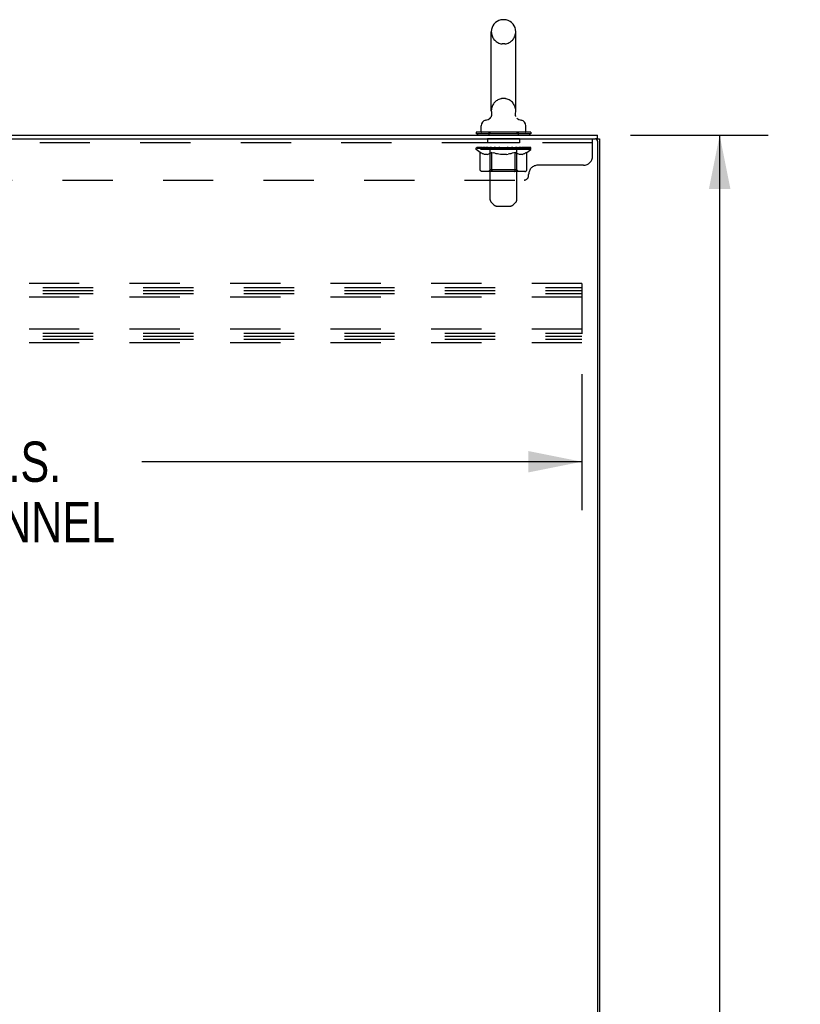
# Model space of a CAD drawing. Header units: inches. Extents: x 0 to 250, y 0 to 162.
# Tile 41 of 44: x 159 to 180, y 77 to 104. Entities that reach past the tile are written whole.
import ezdxf

# ---------------------------------------------------------------- set-up
doc = ezdxf.new("R2010")
doc.units = ezdxf.units.IN
doc.header["$LTSCALE"] = 13.75
doc.header["$MEASUREMENT"] = 0
doc.linetypes.add('HIDDEN', pattern=[0.2, 0.1, -0.1])
doc.layers.get('0').update_dxf_attribs({"linetype": 'CONTINUOUS'})
for name, color, linetype in [('02___PRT_ALL_AXES', 7, 'CONTINUOUS'), ('DEFAULT_2', 8, 'HIDDEN'), ('DIMENSIONS', 7, 'CONTINUOUS')]:
    doc.layers.add(name, color=color, linetype=linetype)
doc.styles.get("Standard").update_dxf_attribs({"font": 'txt', "width": 0.8})
doc.dimstyles.new('DIMSTYLE_1', dxfattribs={"dimtxt": 1.102941, "dimasz": 1.470588, "dimexe": 0.09, "dimexo": 0.07, "dimgap": 0.0375, "dimtad": 0, "dimtih": 1, "dimtoh": 1, "dimzin": 4, "dimdsep": 46, "dimtxsty": 'Standard', "dimblk": '_FILLED', "dimblk1": '_FILLED', "dimblk2": '_FILLED', "dimcen": 0.09, "dimadec": 0, "dimazin": 0, "dimtfac": 1, "dimtofl": 0, "dimtmove": 0, "dimatfit": 3, "dimldrblk": '_FILLED', "dimfxl": 0, "dimtolj": 1, "dimtzin": 4, "dimarcsym": 0})

# ---------------------------------------------------------------- blocks, each defined once
blk = doc.blocks.new('_FILLED')
at = {"color": 0, "linetype": 'ByBlock'}
blk.add_solid([(0, 0), (-1, 0.2), (-1, -0.2)], dxfattribs=at)
blk = doc.blocks.new('*D3')
at = {"layer": 'DIMENSIONS', "color": 2, "linetype": 'Continuous'}
for p, q in [((175.644, 101.086), (179.403, 101.086)), ((178.079, 101.086), (178.079, 57.189)), ((178.079, 11.086), (178.079, 54.983)), ((175.644, 11.086), (179.403, 11.086))]:
    blk.add_line(p, q, dxfattribs=at)
at = {"layer": 'DIMENSIONS', "color": 2, "linetype": 'Continuous', "xscale": 1.4705882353, "yscale": 1.4705882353, "zscale": 1.4705882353}
for p, rotation in [((178.079, 101.086), 90), ((178.079, 11.086), 270)]:
    blk.add_blockref('_FILLED', p, dxfattribs=dict(at, rotation=rotation))
at = {"layer": 'DIMENSIONS', "color": 2, "linetype": 'Continuous', "insert": (178.079, 56.638), "char_height": 1.1029, "width": 4.41176, "attachment_point": 2, "line_spacing_factor": 0.9}
blk.add_mtext('90.00', dxfattribs=at)
blk = doc.blocks.new('*D4')
at = {"layer": 'DIMENSIONS', "color": 2, "linetype": 'Continuous'}
for p, q in [((140.313, 94.549), (140.313, 90.825)), ((174.313, 94.549), (174.313, 90.825)), ((140.313, 92.148), (152.35, 92.148)), ((174.313, 92.148), (162.276, 92.148))]:
    blk.add_line(p, q, dxfattribs=at)
at = {"layer": 'DIMENSIONS', "color": 2, "linetype": 'Continuous', "xscale": 1.4705882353, "yscale": 1.4705882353, "zscale": 1.4705882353, "rotation": 180}
blk.add_blockref('_FILLED', (140.313, 92.148), dxfattribs=at)
at = {"layer": 'DIMENSIONS', "color": 2, "linetype": 'Continuous', "xscale": 1.4705882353, "yscale": 1.4705882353, "zscale": 1.4705882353}
blk.add_blockref('_FILLED', (174.313, 92.148), dxfattribs=at)
at = {"layer": 'DIMENSIONS', "color": 2, "linetype": 'Continuous', "insert": (157.313, 92.7), "char_height": 1.10294, "width": 10.58824, "attachment_point": 2, "line_spacing_factor": 0.9}
blk.add_mtext('34.00 S.S.\\PB-42 CHANNEL', dxfattribs=at)

msp = doc.modelspace()

# ---------------------------------------------------------------- linework, layer by layer
at = {"color": 7, "linetype": 'Continuous'}
for p, q in [((172.205, 104.246), (172.129, 104.246)), ((171.833, 101.756), (171.833, 103.916)), ((172.501, 101.756), (172.501, 103.916)), ((172.492, 101.664), (172.492, 101.67)), ((172.492, 101.652), (172.492, 101.658)), ((172.493, 101.64), (172.493, 101.646)), ((172.494, 101.687), (172.495, 101.692)), ((172.498, 101.617), (172.497, 101.623)), ((172.5, 101.612), (172.498, 101.618)), ((172.502, 101.606), (172.5, 101.612)), ((172.504, 101.601), (172.502, 101.606)), ((171.557, 101.184), (171.557, 101.34)), ((171.776, 101.534), (171.771, 101.531)), ((172.777, 101.184), (172.777, 101.34)), ((171.417, 101.164), (171.417, 101.122)), ((172.917, 101.164), (171.417, 101.164)), ((172.917, 101.122), (171.417, 101.122)), ((171.452, 101.122), (171.452, 101.086)), ((172.882, 101.122), (172.882, 101.086)), ((172.917, 101.164), (172.917, 101.122)), ((174.74, 100.982), (174.74, 101.086)), ((174.739, 100.982), (174.691, 100.982)), ((174.74, 100.982), (174.792, 100.982))]:
    msp.add_line(p, q, dxfattribs=at)
at = {"color": 3, "linetype": 'Continuous'}
for p, q in [((139.038, 101.086), (174.74, 101.086)), ((139.039, 100.982), (174.677, 100.982)), ((174.74, 100.92), (174.74, 11.253)), ((174.792, 100.982), (174.792, 11.19))]:
    msp.add_line(p, q, dxfattribs=at)
at = {"color": 7, "linetype": 'Continuous'}
for points in [[(171.839, 101.692), (171.84, 101.687), (171.841, 101.681), (171.841, 101.675), (171.842, 101.67), (171.842, 101.664), (171.842, 101.658), (171.841, 101.652), (171.841, 101.646), (171.84, 101.641), (171.839, 101.635), (171.838, 101.629), (171.837, 101.623), (171.835, 101.618), (171.834, 101.612), (171.832, 101.607), (171.83, 101.601), (171.827, 101.596), (171.825, 101.591), (171.822, 101.586), (171.819, 101.58), (171.816, 101.576), (171.813, 101.571), (171.809, 101.566), (171.805, 101.561), (171.802, 101.557), (171.798, 101.553), (171.794, 101.549), (171.789, 101.545), (171.785, 101.541), (171.78, 101.537), (171.776, 101.534)], [(172.492, 101.675), (172.493, 101.681), (172.494, 101.687)], [(172.495, 101.629), (172.494, 101.635), (172.493, 101.64), (172.493, 101.646), (172.492, 101.652), (172.492, 101.658), (172.492, 101.664), (172.492, 101.67), (172.492, 101.675), (172.493, 101.681), (172.494, 101.687)], [(172.497, 101.623), (172.495, 101.629), (172.494, 101.635)]]:
    msp.add_lwpolyline(points, dxfattribs=at)
for centre, radius, start, end in [((172.167, 103.916), 0.334, 102.4284, 180), ((172.129, 104.089), 0.157, 90, 102.4284), ((172.205, 104.089), 0.157, 77.5716, 90), ((172.167, 103.916), 0.334, 0, 77.5716), ((172.167, 101.756), 0.334, 180, 191.0697), ((172.167, 101.756), 0.334, 348.9303, 360), ((171.714, 101.34), 0.157, 101.6478, 180), ((171.63, 101.745), 0.257, 281.6478, 311.9717), ((172.703, 101.745), 0.257, 228.0281, 258.3522), ((172.62, 101.34), 0.157, 0, 78.3522), ((171.577, 101.184), 0.02, 180, 270), ((172.757, 101.184), 0.02, 270, 360)]:
    msp.add_arc(centre, radius, start, end, dxfattribs=at)
at = {"color": 3, "linetype": 'Continuous'}
msp.add_arc((174.677, 100.92), 0.0625, 0, 90, dxfattribs=at)
at = {"layer": '02___PRT_ALL_AXES', "color": 8, "linetype": 'HIDDEN'}
for p, q in [((171.729, 100.982), (171.729, 100.878)), ((172.604, 100.982), (171.729, 100.982)), ((172.604, 100.878), (171.729, 100.878)), ((172.604, 100.982), (172.604, 100.878))]:
    msp.add_line(p, q, dxfattribs=at)
at = {"layer": 'DEFAULT_2', "color": 8, "linetype": 'HIDDEN'}
for p, q in [((172.205, 103.586), (172.129, 103.586)), ((172.205, 102.086), (172.129, 102.086)), ((171.762, 101.164), (171.762, 101.086)), ((171.802, 99.319), (171.802, 101.134)), ((172.532, 99.319), (172.532, 101.134)), ((172.572, 101.164), (172.572, 101.086)), ((174.604, 100.878), (138.979, 100.878)), ((174.604, 100.512), (174.604, 100.982)), ((171.423, 100.69), (171.423, 100.737)), ((171.423, 100.736), (171.78, 100.736)), ((172.91, 100.69), (171.423, 100.69)), ((171.531, 100.614), (171.423, 100.69)), ((171.425, 100.736), (171.425, 100.742)), ((171.565, 100.74), (171.425, 100.742)), ((171.435, 100.737), (171.435, 100.744)), ((171.445, 100.733), (171.445, 100.737)), ((171.445, 100.733), (172.888, 100.733)), ((171.456, 100.733), (171.456, 100.737)), ((171.457, 100.733), (171.457, 100.737)), ((171.468, 100.737), (171.468, 100.744)), ((171.488, 100.733), (171.488, 100.737)), ((171.49, 100.733), (171.49, 100.737)), ((171.523, 100.737), (171.523, 100.744)), ((171.531, 100.135), (171.531, 100.614)), ((171.531, 100.614), (171.551, 100.601)), ((171.54, 100.733), (171.54, 100.737)), ((171.544, 100.733), (171.544, 100.737)), ((171.571, 100.589), (171.551, 100.601)), ((171.565, 100.736), (171.565, 100.74)), ((171.59, 100.579), (171.571, 100.589)), ((171.609, 100.571), (171.59, 100.579)), ((171.597, 100.737), (171.597, 100.744)), ((171.599, 100.733), (171.599, 100.736)), ((171.599, 100.733), (171.599, 100.736)), ((171.602, 100.733), (171.602, 100.736)), ((171.628, 100.564), (171.609, 100.571)), ((171.612, 100.733), (171.612, 100.737)), ((171.612, 100.733), (171.612, 100.736)), ((171.616, 100.733), (171.616, 100.737)), ((171.619, 100.733), (171.619, 100.737)), ((171.623, 100.733), (171.623, 100.736)), ((171.647, 100.559), (171.628, 100.564)), ((171.643, 100.733), (171.643, 100.736)), ((171.733, 100.559), (171.647, 100.559)), ((171.661, 100.733), (171.661, 100.736)), ((171.663, 100.733), (171.663, 100.739)), ((171.689, 100.737), (171.689, 100.744)), ((171.689, 100.733), (171.689, 100.736)), ((171.7, 100.733), (171.7, 100.737)), ((171.705, 100.733), (171.705, 100.737)), ((171.713, 100.733), (171.713, 100.736)), ((171.729, 100.733), (171.729, 100.741)), ((171.733, 100.559), (171.752, 100.564)), ((171.75, 100.733), (171.75, 100.736)), ((171.752, 100.733), (171.752, 100.736)), ((171.771, 100.571), (171.752, 100.564)), ((171.79, 100.579), (171.771, 100.571)), ((171.78, 100.733), (171.78, 100.736)), ((171.81, 100.589), (171.79, 100.579)), ((171.858, 100.736), (171.793, 100.736)), ((171.795, 100.737), (171.795, 100.744)), ((171.801, 100.138), (171.801, 100.686)), ((171.803, 100.733), (171.803, 100.737)), ((171.809, 100.733), (171.809, 100.737)), ((171.829, 100.601), (171.809, 100.589)), ((171.816, 100.733), (171.816, 100.743)), ((171.823, 100.733), (171.823, 100.736)), ((171.849, 100.614), (171.829, 100.601)), ((171.834, 100.733), (171.834, 100.736)), ((171.849, 100.135), (171.849, 100.614)), ((171.849, 100.614), (171.889, 100.601)), ((171.858, 100.733), (171.858, 100.736)), ((171.946, 100.736), (171.883, 100.736)), ((171.929, 100.589), (171.889, 100.601)), ((171.907, 100.733), (171.907, 100.736)), ((171.913, 100.737), (171.913, 100.744)), ((171.917, 100.733), (171.917, 100.737)), ((171.92, 100.733), (171.92, 100.744)), ((171.923, 100.733), (171.923, 100.737)), ((171.967, 100.579), (171.928, 100.589)), ((171.932, 100.733), (171.932, 100.737)), ((171.946, 100.733), (171.946, 100.736)), ((172.005, 100.571), (171.966, 100.579)), ((172.04, 100.736), (171.983, 100.736)), ((171.999, 100.733), (171.999, 100.736)), ((172.043, 100.564), (172.005, 100.571)), ((172.032, 100.736), (172.167, 100.744)), ((172.038, 100.737), (172.038, 100.744)), ((172.038, 100.737), (172.038, 100.744)), ((172.038, 100.744), (172.038, 100.744)), ((172.038, 100.733), (172.038, 100.737)), ((172.04, 100.733), (172.04, 100.736)), ((172.043, 100.733), (172.043, 100.737)), ((172.081, 100.559), (172.043, 100.564)), ((172.045, 100.733), (172.045, 100.737)), ((172.252, 100.559), (172.081, 100.559)), ((172.139, 100.736), (172.088, 100.736)), ((172.096, 100.733), (172.096, 100.736)), ((172.139, 100.733), (172.139, 100.736)), ((172.164, 100.737), (172.164, 100.737)), ((172.164, 100.733), (172.164, 100.737)), ((172.164, 100.733), (172.164, 100.737)), ((172.167, 100.737), (172.167, 100.744)), ((172.167, 100.744), (172.302, 100.736)), ((172.17, 100.733), (172.17, 100.737)), ((172.17, 100.733), (172.17, 100.737)), ((172.17, 100.737), (172.17, 100.737)), ((172.195, 100.733), (172.195, 100.736)), ((172.195, 100.736), (172.246, 100.736)), ((172.238, 100.733), (172.238, 100.736)), ((172.252, 100.559), (172.291, 100.564)), ((172.289, 100.733), (172.289, 100.737)), ((172.29, 100.733), (172.29, 100.737)), ((172.329, 100.571), (172.29, 100.564)), ((172.293, 100.733), (172.293, 100.736)), ((172.293, 100.736), (172.351, 100.736)), ((172.295, 100.737), (172.295, 100.744)), ((172.295, 100.744), (172.296, 100.744)), ((172.295, 100.733), (172.295, 100.737)), ((172.296, 100.737), (172.296, 100.744)), ((172.367, 100.579), (172.328, 100.571)), ((172.335, 100.733), (172.335, 100.736)), ((172.406, 100.589), (172.366, 100.579)), ((172.388, 100.733), (172.388, 100.736)), ((172.388, 100.736), (172.45, 100.736)), ((172.401, 100.733), (172.401, 100.737)), ((172.445, 100.601), (172.405, 100.589)), ((172.411, 100.733), (172.411, 100.737)), ((172.414, 100.733), (172.414, 100.744)), ((172.417, 100.733), (172.417, 100.737)), ((172.421, 100.737), (172.421, 100.744)), ((172.426, 100.733), (172.426, 100.736)), ((172.485, 100.614), (172.445, 100.601)), ((172.475, 100.733), (172.475, 100.736)), ((172.475, 100.736), (172.541, 100.736)), ((172.485, 100.135), (172.485, 100.614)), ((172.485, 100.614), (172.505, 100.601)), ((172.499, 100.733), (172.499, 100.736)), ((172.524, 100.589), (172.504, 100.601)), ((172.51, 100.733), (172.51, 100.736)), ((172.518, 100.733), (172.518, 100.743)), ((172.544, 100.579), (172.524, 100.589)), ((172.525, 100.733), (172.525, 100.737)), ((172.53, 100.733), (172.53, 100.737)), ((172.533, 100.138), (172.533, 100.686)), ((172.539, 100.737), (172.539, 100.744)), ((172.563, 100.571), (172.543, 100.579)), ((172.554, 100.733), (172.554, 100.736)), ((172.554, 100.736), (172.783, 100.736)), ((172.582, 100.564), (172.563, 100.571)), ((172.581, 100.733), (172.581, 100.736)), ((172.601, 100.559), (172.582, 100.564)), ((172.584, 100.733), (172.584, 100.736)), ((172.686, 100.559), (172.601, 100.559)), ((172.605, 100.733), (172.605, 100.741)), ((172.62, 100.733), (172.62, 100.736)), ((172.628, 100.733), (172.628, 100.737)), ((172.633, 100.733), (172.633, 100.737)), ((172.645, 100.737), (172.645, 100.744)), ((172.645, 100.733), (172.645, 100.736)), ((172.671, 100.733), (172.671, 100.739)), ((172.673, 100.733), (172.673, 100.736)), ((172.686, 100.559), (172.705, 100.564)), ((172.691, 100.733), (172.691, 100.736)), ((172.725, 100.571), (172.705, 100.564)), ((172.71, 100.733), (172.71, 100.736)), ((172.714, 100.733), (172.714, 100.737)), ((172.717, 100.733), (172.717, 100.737)), ((172.721, 100.733), (172.721, 100.736)), ((172.722, 100.733), (172.722, 100.737)), ((172.744, 100.579), (172.724, 100.571)), ((172.731, 100.733), (172.731, 100.736)), ((172.734, 100.733), (172.734, 100.736)), ((172.735, 100.733), (172.735, 100.736)), ((172.736, 100.737), (172.736, 100.744)), ((172.763, 100.589), (172.743, 100.579)), ((172.783, 100.601), (172.763, 100.589)), ((172.802, 100.614), (172.782, 100.601)), ((172.79, 100.733), (172.79, 100.737)), ((172.793, 100.733), (172.793, 100.737)), ((172.802, 100.614), (172.91, 100.69)), ((172.802, 100.135), (172.802, 100.614)), ((172.811, 100.737), (172.811, 100.744)), ((172.844, 100.733), (172.844, 100.737)), ((172.846, 100.733), (172.846, 100.737)), ((172.865, 100.737), (172.865, 100.744)), ((172.877, 100.733), (172.877, 100.737)), ((172.878, 100.733), (172.878, 100.737)), ((172.888, 100.733), (172.888, 100.737)), ((172.899, 100.737), (172.899, 100.744)), ((172.91, 100.69), (172.91, 100.744)), ((174.354, 100.262), (173.104, 100.262)), ((172.752, 100.091), (171.581, 100.091)), ((171.801, 100.138), (171.754, 100.091)), ((172.533, 100.138), (171.801, 100.138)), ((172.46, 100.091), (172.463, 100.091)), ((172.469, 100.094), (172.471, 100.096)), ((172.471, 100.096), (172.474, 100.099)), ((172.533, 100.138), (172.579, 100.091)), ((172.854, 99.982), (172.854, 100.012)), ((140.854, 99.857), (172.729, 99.857)), ((171.903, 99.177), (171.831, 99.248)), ((172.431, 99.177), (172.503, 99.248)), ((171.973, 99.147), (172.36, 99.147)), ((174.313, 97.024), (140.313, 97.024)), ((174.313, 97.024), (174.313, 95.399)), ((140.313, 96.92), (174.313, 96.92)), ((140.313, 96.836), (174.313, 96.836)), ((140.313, 96.753), (174.313, 96.753)), ((174.313, 96.649), (140.313, 96.649)), ((174.313, 95.774), (140.313, 95.774)), ((140.313, 95.67), (174.313, 95.67)), ((140.313, 95.586), (174.313, 95.586)), ((140.313, 95.503), (174.313, 95.503)), ((174.313, 95.399), (140.313, 95.399))]:
    msp.add_line(p, q, dxfattribs=at)
for points in [[(171.581, 100.091), (171.575, 100.091), (171.569, 100.092), (171.563, 100.094), (171.558, 100.096), (171.552, 100.099), (171.547, 100.103), (171.543, 100.107), (171.539, 100.111), (171.536, 100.117), (171.533, 100.122), (171.532, 100.128), (171.531, 100.135)], [(171.874, 100.091), (171.871, 100.091), (171.868, 100.092), (171.865, 100.094), (171.862, 100.096), (171.86, 100.099), (171.857, 100.103), (171.855, 100.107), (171.853, 100.111), (171.851, 100.117), (171.85, 100.122), (171.849, 100.128), (171.849, 100.135)], [(172.463, 100.091), (172.466, 100.092), (172.469, 100.094)], [(172.474, 100.099), (172.477, 100.103), (172.479, 100.107), (172.481, 100.111), (172.482, 100.117)], [(172.477, 100.103), (172.479, 100.107), (172.481, 100.111)], [(172.482, 100.117), (172.484, 100.122), (172.484, 100.128), (172.485, 100.135)], [(172.484, 100.122), (172.484, 100.128), (172.485, 100.135)], [(172.752, 100.091), (172.758, 100.091), (172.764, 100.092), (172.77, 100.094), (172.776, 100.096), (172.781, 100.099), (172.786, 100.103), (172.791, 100.107), (172.795, 100.111), (172.798, 100.117), (172.8, 100.122), (172.802, 100.128), (172.802, 100.135)]]:
    msp.add_lwpolyline(points, dxfattribs=at)
for centre, radius, start, end in [((172.167, 103.916), 0.334, 180, 257.5716), ((172.167, 103.916), 0.334, 282.4284, 360), ((172.129, 103.743), 0.157, 257.5716, 270), ((172.205, 103.743), 0.157, 270, 282.4284), ((172.167, 101.756), 0.334, 102.4284, 180), ((172.129, 101.929), 0.157, 90, 102.4284), ((172.205, 101.929), 0.157, 77.5716, 90), ((172.167, 101.756), 0.334, 0, 77.5716), ((171.772, 101.134), 0.03, 0, 90), ((172.562, 101.134), 0.03, 90, 180), ((171.754, 100.686), 0.0466, 0, 90), ((172.579, 100.686), 0.0466, 90, 180), ((173.104, 100.012), 0.25, 90, 180), ((174.354, 100.512), 0.25, 270, 360), ((172.729, 99.982), 0.125, 270, 360), ((171.902, 99.319), 0.1, 180, 225), ((171.973, 99.247), 0.1, 225, 270), ((172.36, 99.247), 0.1, 270, 315), ((172.432, 99.319), 0.1, 315, 360)]:
    msp.add_arc(centre, radius, start, end, dxfattribs=at)
for centre, major_axis, ratio, start_param, end_param in [((172.167, 100.744), (0.743, 0.008), 0.059247, 9.249624, 9.431866), ((172.167, 100.744), (0.744, 0), 0.060167, -3.084065, -2.96706), ((172.167, 100.744), (0.743, 0.015), 0.056515, 2.79136, 2.965893), ((171.452, 100.731), (0.232, -0.002), 0.059247, 0.601702, 1.645657), ((171.372, 100.731), (0.232, 0.002), 0.059247, 0.251393, 1.295349), ((172.167, 100.744), (0.743, -0.008), 0.059247, -2.966439, -2.791906), ((171.372, 100.723), (0.232, 0.005), 0.056515, 1.199244, 1.294804), ((171.452, 100.723), (0.232, 0), 0.060167, 1.549477, 1.645036), ((171.4, 100.723), (0.232, 0.002), 0.059247, 1.16236, 1.374323), ((171.456, 100.725), (0.192, 0.002), 0.059247, 1.051627, 1.625044), ((171.433, 100.725), (0.192, 0.004), 0.056515, 0.876548, 1.449966), ((171.5, 100.725), (0.192, 0), 0.060167, 1.226781, 1.800198), ((172.167, 100.744), (0.743, 0.022), 0.052059, 2.616423, 2.790956), ((171.525, 100.731), (0.232, -0.005), 0.056515, 0.77678, 1.820736), ((171.367, 100.731), (0.232, 0.005), 0.056515, 0.076315, 1.120271), ((172.167, 100.744), (0.743, -0.015), 0.056515, -2.79136, -2.616827), ((171.367, 100.723), (0.232, 0.007), 0.052059, 1.024308, 1.119867), ((171.525, 100.723), (0.232, -0.002), 0.059247, 1.724631, 1.82019), ((171.432, 100.725), (0.192, 0.006), 0.052059, 0.701611, 1.275029), ((171.565, 100.725), (0.192, -0.002), 0.059247, 1.401935, 1.975352), ((172.167, 100.744), (0.743, 0.029), 0.046022, 2.441677, 2.61621), ((171.618, 100.731), (0.232, -0.007), 0.052059, 0.951717, 1.995673), ((171.387, 100.731), (0.232, 0.007), 0.052059, -0.098622, 0.945334), ((172.167, 100.744), (0.743, -0.022), 0.052059, -2.616423, -2.441891), ((171.387, 100.723), (0.232, 0.009), 0.046022, 0.849561, 0.945121), ((171.618, 100.723), (0.232, -0.005), 0.056515, 1.899709, 1.995269), ((171.453, 100.725), (0.192, 0.007), 0.046022, 0.526865, 1.100283), ((171.649, 100.725), (0.192, -0.004), 0.056515, 1.577013, 2.150431), ((171.4, 100.731), (0.232, 0), 0.060167, 0.426548, 0.780915), ((172.167, 100.744), (0.743, 0.034), 0.038593, 2.267147, 2.44168), ((171.728, 100.731), (0.232, -0.009), 0.046022, 1.126463, 2.170419), ((172.167, 100.744), (0.743, -0.029), 0.046022, -2.441677, -2.267144), ((171.431, 100.731), (0.232, 0.009), 0.046022, -0.273368, 0.770588), ((171.431, 100.723), (0.232, 0.011), 0.038593, 0.675031, 0.77059), ((171.728, 100.723), (0.232, -0.007), 0.052059, 2.074646, 2.170205), ((171.497, 100.725), (0.192, 0.009), 0.038593, 0.352335, 0.925752), ((171.748, 100.725), (0.192, -0.006), 0.052059, 1.75195, 2.325367), ((172.167, 100.744), (0.743, 0.039), 0.030002, 2.09283, 2.267363), ((171.851, 100.731), (0.232, -0.011), 0.038593, 1.300994, 2.344949), ((172.167, 100.744), (0.743, -0.034), 0.038593, -2.267147, -2.092614), ((171.497, 100.731), (0.232, 0.011), 0.038593, -0.447899, 0.596057), ((171.497, 100.723), (0.232, 0.012), 0.030002, 0.500714, 0.596274), ((171.851, 100.723), (0.232, -0.009), 0.046022, 2.249392, 2.344952), ((171.56, 100.725), (0.192, 0.01), 0.030002, 0.178018, 0.751436), ((171.859, 100.725), (0.192, -0.007), 0.046022, 1.926696, 2.500114), ((171.584, 100.731), (0.232, 0.012), 0.030002, -0.622215, 0.421741), ((172.167, 100.744), (0.743, 0.042), 0.020513, 1.918702, 2.093235), ((171.983, 100.731), (0.232, -0.012), 0.030002, 1.47531, 2.519266), ((172.167, 100.744), (0.743, -0.039), 0.030002, -2.09283, -1.918297), ((171.584, 100.723), (0.232, 0.013), 0.020513, 0.326586, 0.422146), ((171.983, 100.723), (0.232, -0.011), 0.038593, 2.423923, 2.519482), ((171.642, 100.725), (0.192, 0.011), 0.020513, 0.00389, 0.577307), ((171.98, 100.725), (0.192, -0.009), 0.038593, 2.101227, 2.674644), ((171.688, 100.731), (0.232, 0.013), 0.020513, -0.796343, 0.247613), ((172.167, 100.744), (0.743, 0.044), 0.010411, 1.744712, 1.919245), ((172.121, 100.731), (0.232, -0.013), 0.020513, 1.649438, 2.693394), ((172.167, 100.744), (0.743, -0.042), 0.020513, -1.918702, -1.744169), ((171.688, 100.723), (0.232, 0.014), 0.010411, 0.152596, 0.248156), ((172.121, 100.723), (0.232, -0.012), 0.030002, 2.598239, 2.693799), ((171.74, 100.725), (0.192, 0.011), 0.010411, 6.113086, 6.686503), ((172.107, 100.725), (0.192, -0.01), 0.030002, 2.275543, 2.848961), ((171.807, 100.731), (0.232, 0.014), 0.010411, -0.970333, -0.000837), ((172.261, 100.731), (0.232, -0.014), 0.010411, 1.823428, 2.867384), ((172.167, 100.744), (0.743, -0.044), 0.010411, -1.744712, -1.570179), ((172.261, 100.723), (0.232, -0.013), 0.020513, 2.772368, 2.867927), ((172.236, 100.725), (0.192, -0.011), 0.020513, 2.449671, 3.023089), ((172.073, 100.731), (0.232, 0.014), 0.010411, 0.274209, 1.318165), ((171.972, 100.725), (0.192, 0.011), 0.010411, -0.000452, 0.517932), ((171.936, 100.723), (0.232, 0.014), 0.010411, 0.099676, 0.195236), ((172.167, 100.744), (0.743, 0.044), 0.010411, -1.571413, -1.39688), ((172.397, 100.723), (0.232, -0.014), 0.010411, 2.946357, 3.041917), ((172.362, 100.725), (0.192, -0.011), 0.010411, 2.623661, 3.142044), ((172.212, 100.731), (0.232, 0.013), 0.020513, 0.448199, 1.492154), ((172.098, 100.725), (0.192, 0.011), 0.020513, 0.118504, 0.691921), ((172.073, 100.723), (0.232, 0.013), 0.020513, 0.273666, 0.369225), ((172.527, 100.731), (0.232, -0.014), 0.010411, -3.140756, -2.17126), ((172.167, 100.744), (0.743, 0.042), 0.020513, -1.397424, -1.222891), ((172.167, 100.744), (0.743, -0.044), 0.010411, 1.222347, 1.39688), ((172.35, 100.731), (0.232, 0.012), 0.030002, 0.622327, 1.666283), ((172.227, 100.725), (0.192, 0.01), 0.030002, 0.292632, 0.86605), ((172.593, 100.725), (0.192, -0.011), 0.010411, 2.738275, 3.311692), ((172.646, 100.731), (0.232, -0.013), 0.020513, 2.89398, 3.937936), ((172.212, 100.723), (0.232, 0.012), 0.030002, 0.447794, 0.543354), ((172.646, 100.723), (0.232, -0.014), 0.010411, 2.893437, 2.988996), ((172.167, 100.744), (0.743, 0.039), 0.030002, -1.223295, -1.048762), ((172.167, 100.744), (0.743, -0.042), 0.020513, 1.048358, 1.222891), ((172.483, 100.731), (0.232, 0.011), 0.038593, 0.796643, 1.840599), ((172.353, 100.725), (0.192, 0.009), 0.038593, 0.466948, 1.040366), ((172.691, 100.725), (0.192, -0.011), 0.020513, 2.564285, 3.137703), ((172.75, 100.731), (0.232, -0.012), 0.030002, 2.719852, 3.763807), ((172.606, 100.731), (0.232, 0.009), 0.046022, 0.971174, 2.01513), ((172.35, 100.723), (0.232, 0.011), 0.038593, 0.62211, 0.71767), ((172.75, 100.723), (0.232, -0.013), 0.020513, 2.719447, 2.815007), ((172.167, 100.744), (0.743, 0.034), 0.038593, -1.048979, -0.874446), ((172.167, 100.744), (0.743, -0.039), 0.030002, 0.874229, 1.048762), ((172.474, 100.725), (0.192, 0.007), 0.046022, 0.641479, 1.214897), ((172.715, 100.731), (0.232, 0.007), 0.052059, 1.14592, 2.189876), ((172.773, 100.725), (0.192, -0.01), 0.030002, 2.390157, 2.963574), ((172.836, 100.731), (0.232, -0.011), 0.038593, 2.545535, 3.589491), ((172.586, 100.725), (0.192, 0.006), 0.052059, 0.816225, 1.389643), ((172.483, 100.723), (0.232, 0.009), 0.046022, 0.796641, 0.892201), ((172.836, 100.723), (0.232, -0.012), 0.030002, 2.545319, 2.640878), ((172.808, 100.731), (0.232, 0.005), 0.056515, 1.320857, 2.364813), ((172.167, 100.744), (0.743, 0.029), 0.046022, -0.874448, -0.699915), ((172.167, 100.744), (0.743, -0.034), 0.038593, 0.699913, 0.874446), ((172.902, 100.731), (0.232, -0.009), 0.046022, 2.371005, 3.41496), ((172.837, 100.725), (0.192, -0.009), 0.038593, 2.21584, 2.789258), ((172.685, 100.725), (0.192, 0.004), 0.056515, 0.991162, 1.564579), ((172.882, 100.731), (0.232, 0.002), 0.059247, 1.495935, 2.539891), ((172.946, 100.731), (0.232, -0.007), 0.052059, 2.196258, 3.240214), ((172.88, 100.725), (0.192, -0.007), 0.046022, 2.04131, 2.614727), ((172.606, 100.723), (0.232, 0.007), 0.052059, 0.971387, 1.066947), ((172.934, 100.731), (0.232, 0), 0.060167, 1.671089, 2.715045), ((172.902, 100.723), (0.232, -0.011), 0.038593, 2.371002, 2.466562), ((172.966, 100.731), (0.232, -0.005), 0.056515, 2.021322, 3.065278), ((172.167, 100.744), (0.743, 0.022), 0.052059, -0.699702, -0.525169), ((172.167, 100.744), (0.743, -0.029), 0.046022, 0.525382, 0.699915), ((172.768, 100.725), (0.192, 0.002), 0.059247, 1.16624, 1.739658), ((172.962, 100.731), (0.232, -0.002), 0.059247, 1.846243, 2.890199), ((172.902, 100.725), (0.192, -0.006), 0.052059, 1.866564, 2.439981), ((172.833, 100.725), (0.192, 0), 0.060167, 1.341394, 1.914812), ((172.901, 100.725), (0.192, -0.004), 0.056515, 1.691627, 2.265045), ((172.878, 100.725), (0.192, -0.002), 0.059247, 1.516549, 2.089966), ((172.715, 100.723), (0.232, 0.005), 0.056515, 1.146324, 1.241883), ((172.946, 100.723), (0.232, -0.009), 0.046022, 2.196472, 2.292031), ((172.167, 100.744), (0.743, 0.015), 0.056515, -0.524765, -0.350233), ((172.167, 100.744), (0.743, -0.022), 0.052059, 0.350636, 0.525169), ((172.808, 100.723), (0.232, 0.002), 0.059247, 1.321402, 1.416962), ((172.966, 100.723), (0.232, -0.007), 0.052059, 2.021726, 2.117285), ((172.167, 100.744), (0.743, 0.008), 0.059247, -0.349687, -0.175154), ((172.167, 100.744), (0.743, -0.015), 0.056515, 0.1757, 0.350233), ((172.882, 100.723), (0.232, 0), 0.060167, 1.496556, 1.592116), ((172.962, 100.723), (0.232, -0.005), 0.056515, 1.846789, 1.942348), ((172.934, 100.723), (0.232, -0.002), 0.059247, 1.67171, 1.76727), ((172.167, 100.744), (0.744, 0), 0.060167, -0.174533, 0), ((172.167, 100.744), (0.743, -0.008), 0.059247, 0.000621, 0.175154)]:
    msp.add_ellipse(centre, major_axis=major_axis, ratio=ratio, start_param=start_param, end_param=end_param, dxfattribs=at)

# ---------------------------------------------------------------- dimensions: what is measured, and where the dimension line sits
at = {"layer": 'DIMENSIONS', "color": 2, "linetype": 'Continuous'}
dim = msp.add_linear_dim(base=(178.079, 101.086), p1=(175.574, 11.086), p2=(175.574, 101.086), angle=90, dimstyle='DIMSTYLE_1', dxfattribs=at)
dim.commit()
dim.dimension.update_dxf_attribs({"geometry": '*D3', "text_midpoint": (178.079, 56.086), "dimtype": 160})
dim = msp.add_linear_dim(base=(174.313, 92.148), p1=(140.313, 94.619), p2=(174.313, 94.619), text='<> S.S.\\PB-42 CHANNEL', dimstyle='DIMSTYLE_1', dxfattribs=at)
dim.commit()
dim.dimension.update_dxf_attribs({"geometry": '*D4', "text_midpoint": (157.313, 91.321), "dimtype": 160})

doc.saveas('drawing.dxf')
